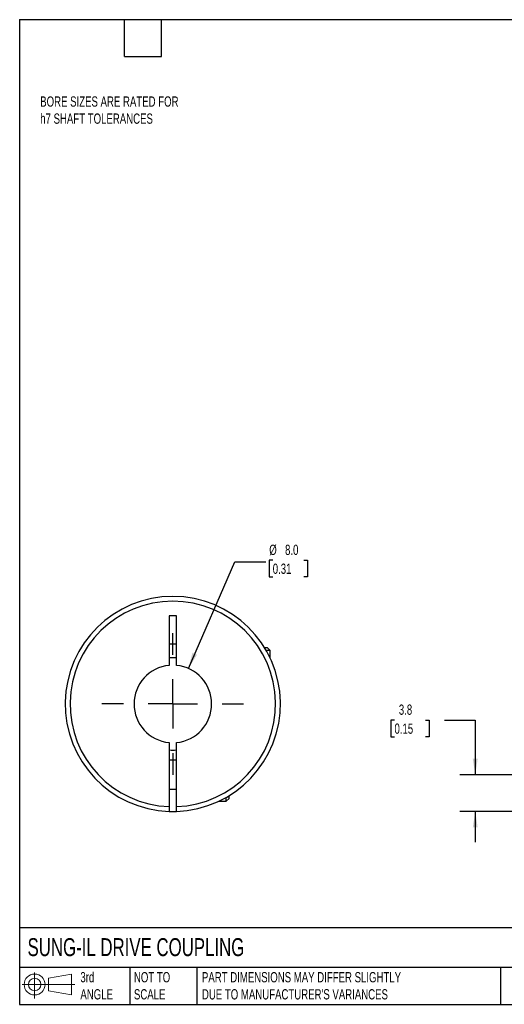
# Model space of a CAD drawing. Header units: millimetres. Extents: x 3 to 137, y 3 to 105.
# Tile 1 of 3: x 3 to 53, y 3 to 105. Entities that reach past the tile are written whole.
import ezdxf

# ---------------------------------------------------------------- set-up
doc = ezdxf.new("R2010")
doc.units = ezdxf.units.MM
doc.header["$LTSCALE"] = 0.5
doc.linetypes.add('SLD-Center', pattern=[19.05, 15.24, -1.27, 1.27, -1.27])
doc.linetypes.add('SLD-Solid', pattern=[0])
doc.layers.add('CENTER', color=40, linetype='SLD-Center')
doc.layers.add('SLD-DEFPOINTS', color=7, linetype='Continuous')
doc.layers.add('DIMENSIONS', color=140, linetype='SLD-Solid', lineweight=25)
doc.layers.add('TEXT', color=140, linetype='SLD-Solid', lineweight=25)
doc.styles.add('SLDTEXTSTYLE0', font='TXT', dxfattribs={"width": 0.7})
doc.dimstyles.new('SLDDIMSTYLE1', dxfattribs={"dimtxt": 1.079004, "dimasz": 1.651, "dimexe": 0, "dimexo": 0.0625, "dimgap": 0.269751, "dimtad": 0, "dimtih": 1, "dimtoh": 1, "dimdec": 1, "dimrnd": 1e-09, "dimzin": 12, "dimdsep": 46, "dimtxsty": 'SLDTEXTSTYLE0', "dimsah": 1, "dimcen": 0.09, "dimadec": 0, "dimazin": 3, "dimtfac": 1, "dimtdec": 1, "dimtmove": 0, "dimatfit": 0, "dimfxl": 0, "dimfrac": 2, "dimtolj": 1, "dimtzin": 12, "dimarcsym": 0})
doc.dimstyles.new('SLDDIMSTYLE4', dxfattribs={"dimtxt": 1.079004, "dimasz": 1.651, "dimexe": 0, "dimexo": 0.0625, "dimgap": 0.269751, "dimtad": 0, "dimtih": 1, "dimtoh": 1, "dimdec": 1, "dimrnd": 1e-09, "dimzin": 4, "dimdsep": 46, "dimtxsty": 'SLDTEXTSTYLE0', "dimsah": 1, "dimcen": 0, "dimadec": 0, "dimazin": 1, "dimtfac": 1, "dimtdec": 1, "dimtofl": 0, "dimtmove": 0, "dimatfit": 3, "dimfxl": 0, "dimfrac": 2, "dimtolj": 1, "dimtzin": 12, "dimarcsym": 0})

# ---------------------------------------------------------------- blocks, each defined once
blk = doc.blocks.new('Block11')
at = {"color": 7, "linetype": 'SLD-Solid', "lineweight": 18}
for p, q in [((1.29, 2.66), (1.29, 0)), ((2.74, 2.08), (5.09, 2.52)), ((2.74, 0.8), (2.74, 2.08)), ((5.09, 2.52), (5.09, 0.37)), ((0, 1.44), (5.44, 1.44)), ((2.74, 0.8), (5.09, 0.37))]:
    blk.add_line(p, q, dxfattribs=at)
for radius in [1.08, 0.643]:
    blk.add_circle((1.29, 1.44), radius, dxfattribs=at)
blk = doc.blocks.new('Block12')
at = {"layer": 'SLD-DEFPOINTS'}
blk.add_blockref('Block11', (0, 0), dxfattribs=at)
blk = doc.blocks.new('_D_2')
at = {"layer": 'DIMENSIONS'}
for p, q in [((41.81, 32.5), (41.45, 32.5)), ((41.45, 32.5), (41.45, 30.79)), ((45.02, 32.5), (45.38, 32.5)), ((45.38, 32.5), (45.38, 30.79)), ((46.96, 32.5), (50.14, 32.5)), ((50.14, 32.5), (50.14, 26.87)), ((41.45, 30.79), (41.81, 30.79)), ((45.38, 30.79), (45.02, 30.79)), ((54.17, 26.87), (48.55, 26.87)), ((56.56, 23.07), (48.55, 23.07)), ((50.14, 23.07), (50.14, 19.9))]:
    blk.add_line(p, q, dxfattribs=at)
for points in [[(50.14, 26.87), (50.39, 28.52), (49.88, 28.52)], [(50.14, 23.07), (49.88, 21.42), (50.39, 21.42)]]:
    blk.add_solid(points, dxfattribs=at)
at = {"layer": 'DIMENSIONS', "char_height": 1.058, "attachment_point": 1, "style": 'SLDTEXTSTYLE0'}
for s, insert in [('3.8', (42.26, 34.11)), ('0.15', (41.81, 32.15))]:
    blk.add_mtext(s, dxfattribs=dict(at, insert=insert))
blk = doc.blocks.new('_D_8')
at = {"layer": 'DIMENSIONS'}
for p, q in [((20.56, 37.83), (25.36, 48.85)), ((25.36, 48.85), (28.54, 48.85)), ((29.26, 49), (28.9, 49)), ((28.9, 49), (28.9, 47.28)), ((32.47, 49), (32.83, 49)), ((32.83, 49), (32.83, 47.28)), ((28.9, 47.28), (29.26, 47.28)), ((32.83, 47.28), (32.47, 47.28))]:
    blk.add_line(p, q, dxfattribs=at)
blk.add_solid([(20.56, 37.83), (21.45, 39.24), (20.98, 39.45)], dxfattribs=at)
at = {"layer": 'DIMENSIONS', "char_height": 1.058, "attachment_point": 1, "style": 'SLDTEXTSTYLE0'}
for s, insert in [('%%c', (28.9, 50.6)), ('8.0', (30.53, 50.6)), ('0.31', (29.26, 48.65))]:
    blk.add_mtext(s, dxfattribs=dict(at, insert=insert))
blk = doc.blocks.new('SW_CENTERMARKSYMBOL_3')
at = {"layer": 'CENTER', "color": 0}
for p, q in [((0, 5.08), (0, 7.3025)), ((0, 0), (0, 2.54)), ((-5.08, 0), (-7.3025, 0)), ((0, 0), (-2.54, 0)), ((0, 0), (0, -2.54)), ((0, 0), (2.54, 0)), ((5.08, 0), (7.3025, 0)), ((0, -5.08), (0, -7.3025))]:
    blk.add_line(p, q, dxfattribs=at)

msp = doc.modelspace()

# ---------------------------------------------------------------- linework, layer by layer
for p, q in [((18.58, 43.27), (18.58, 38.15)), ((19.33, 43.27), (18.58, 43.27)), ((19.33, 38.15), (19.33, 43.27)), ((18.58, 40.37), (19.33, 40.37)), ((28.71, 39.97), (28.42, 39.97)), ((29.01, 39.67), (28.6, 39.67)), ((29.01, 39.67), (28.71, 39.97)), ((29.01, 38.88), (29.01, 39.67)), ((18.58, 30.19), (18.58, 23.57)), ((19.33, 23.57), (19.33, 30.19)), ((19.33, 28.37), (18.58, 28.37)), ((18.58, 25.37), (19.33, 25.37)), ((24.46, 24.12), (24.46, 24.53)), ((24.46, 24.12), (24.76, 24.42)), ((24.76, 24.42), (24.76, 24.7)), ((23.67, 24.12), (24.46, 24.12))]:
    msp.add_line(p, q)
at = {"flags": 128}
msp.add_lwpolyline([(18.58, 23.07), (18.96, 23.07), (19.33, 23.07)], dxfattribs=at)
for radius, start, end in [(11.1, 271.936, 268.064), (10.6, 272.0274, 267.9726), (4.76, 85.4838, 94.5162), (4, 95.3794, 264.6206), (4, 275.3794, 84.6206), (4.76, 265.4838, 274.5162)]:
    msp.add_arc((18.96, 34.17), radius, start, end)
for points in [[(18.58, 23.57), (18.58, 23.44), (18.58, 23.31), (18.58, 23.13), (18.58, 23.07), (18.58, 23.07)], [(19.33, 23.07), (19.33, 23.07), (19.33, 23.13), (19.33, 23.31), (19.33, 23.44), (19.33, 23.57)]]:
    msp.add_open_spline(points, degree=3, knots=[0, 0, 0, 0, 0.5, 0.5, 1, 1, 1, 1])
at = {"layer": 'TEXT'}
for p, q in [((3.17, 104.78), (136.52, 104.78)), ((3.17, 104.78), (3.17, 3.17)), ((13.97, 100.97), (13.97, 104.78)), ((17.78, 100.97), (17.78, 104.78)), ((13.97, 100.97), (17.78, 100.97)), ((136.52, 11.06), (3.17, 11.06)), ((136.52, 6.98), (3.17, 6.98)), ((14.52, 6.98), (14.52, 3.17)), ((21.42, 6.98), (21.42, 3.17)), ((52.74, 6.98), (52.74, 3.17)), ((3.17, 3.17), (136.52, 3.17))]:
    msp.add_line(p, q, dxfattribs=at)

# ---------------------------------------------------------------- block references
at = {"layer": 'CENTER'}
msp.add_blockref('SW_CENTERMARKSYMBOL_3', (18.96, 34.17), dxfattribs=at)
at = {"layer": 'SLD-DEFPOINTS'}
msp.add_blockref('Block12', (3.42, 3.78), dxfattribs=at)

# ---------------------------------------------------------------- texts
at = {"layer": 'TEXT', "attachment_point": 1, "style": 'SLDTEXTSTYLE0'}
for s, insert, char_height in [('BORE SIZES ARE RATED FOR^Jh7 SHAFT TOLERANCES', (5.29, 96.86), 1.0583), ('SUNG-IL DRIVE COUPLING', (3.98, 10), 1.8521), ('3rd^JANGLE', (9.43, 6.5), 1.058), ('NOT TO^JSCALE', (14.95, 6.5), 1.0583), ("PART DIMENSIONS MAY DIFFER SLIGHTLY ^JDUE TO MANUFACTURER'S VARIANCES", (21.96, 6.5), 1.0583)]:
    msp.add_mtext(s, dxfattribs=dict(at, insert=insert, char_height=char_height))

# ---------------------------------------------------------------- dimensions: what is measured, and where the dimension line sits
at = {"layer": 'DIMENSIONS'}
dim = msp.add_diameter_dim_2p(p1=(17.36, 30.5), p2=(20.56, 37.83), dimstyle='SLDDIMSTYLE4', dxfattribs=at)
dim.commit()
dim.dimension.update_dxf_attribs({"geometry": '_D_8', "text_midpoint": (30.87, 48.85), "dimtype": 163})
dim = msp.add_linear_dim(base=(50.14, 26.87), p1=(57.2, 23.07), p2=(54.81, 26.87), angle=90, dimstyle='SLDDIMSTYLE1', dxfattribs=at)
dim.commit()
dim.dimension.update_dxf_attribs({"geometry": '_D_2', "text_midpoint": (50.14, 32.5), "dimtype": 160})

doc.saveas('drawing.dxf')
